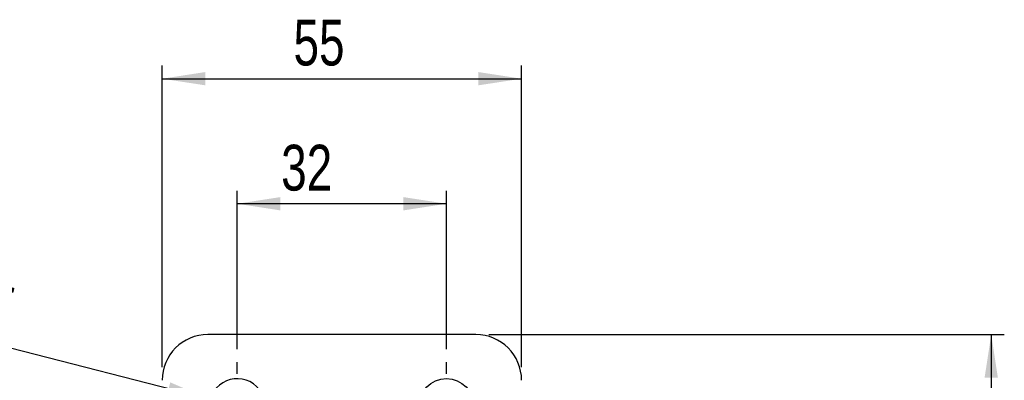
# Model space of a CAD drawing. Extents: x 65 to 753, y 47 to 611.
# Tile 13 of 22: x 298 to 448, y 145 to 201. Entities that reach past the tile are written whole.
import ezdxf

# ---------------------------------------------------------------- set-up
doc = ezdxf.new("R2010")
doc.units = 0
doc.header["$LTSCALE"] = 2
doc.layers.get('0').update_dxf_attribs({"linetype": 'CONTINUOUS'})
doc.styles.add('SLDTEXTSTYLE0', font='TXT', dxfattribs={"width": 0.75})
doc.dimstyles.new('SLDDIMSTYLE2', dxfattribs={"dimtxt": 7, "dimasz": 6.604, "dimexe": 0, "dimexo": 0.0625, "dimgap": 1.75, "dimtad": 1, "dimdec": 3, "dimrnd": 1e-09, "dimzin": 12, "dimtxsty": 'SLDTEXTSTYLE0', "dimsah": 1, "dimcen": 0.09, "dimazin": 3, "dimtfac": 1, "dimtdec": 3, "dimtofl": 0, "dimtmove": 0, "dimatfit": 3, "dimtolj": 1, "dimtzin": 12})
doc.dimstyles.new('SLDDIMSTYLE3', dxfattribs={"dimtxt": 7, "dimasz": 6.604, "dimexe": 0, "dimexo": 0.0625, "dimgap": 1.75, "dimtad": 1, "dimdec": 3, "dimrnd": 1e-09, "dimzin": 12, "dimtxsty": 'SLDTEXTSTYLE0', "dimblk1": 'NONE', "dimsah": 1, "dimcen": 0, "dimazin": 3, "dimtfac": 1, "dimtdec": 3, "dimtmove": 0, "dimatfit": 3, "dimtolj": 1, "dimtzin": 12})

# ---------------------------------------------------------------- blocks, each defined once
blk = doc.blocks.new('_D_3')
at = {"color": 179, "linetype": 'CONTINUOUS'}
for p, q in [((369.38, 152.45), (448.25, 152.45)), ((446.25, 152.45), (446.25, 85.45)), ((369.38, 85.45), (448.25, 85.45))]:
    blk.add_line(p, q, dxfattribs=at)
for points in [[(446.25, 152.45), (445.23, 145.85), (447.26, 145.85)], [(446.25, 85.45), (447.26, 92.05), (445.23, 92.05)]]:
    blk.add_solid(points, dxfattribs=at)
at = {"color": 179, "linetype": 'CONTINUOUS', "insert": (437.22, 112.56, -50.05), "char_height": 7, "attachment_point": 1, "rotation": 90, "style": 'SLDTEXTSTYLE0'}
blk.add_mtext('67', dxfattribs=at)
blk = doc.blocks.new('_D_4')
at = {"color": 179, "linetype": 'CONTINUOUS'}
for p, q in [((330.88, 150.2), (330.88, 174.45)), ((362.88, 150.2), (362.88, 174.45)), ((362.88, 172.45), (330.88, 172.45))]:
    blk.add_line(p, q, dxfattribs=at)
for points in [[(330.88, 172.45), (337.48, 171.43), (337.48, 173.47)], [(362.88, 172.45), (356.27, 173.47), (356.27, 171.43)]]:
    blk.add_solid(points, dxfattribs=at)
at = {"color": 179, "linetype": 'CONTINUOUS', "insert": (337.59, 181.47, -50.05), "char_height": 7, "attachment_point": 1, "style": 'SLDTEXTSTYLE0'}
blk.add_mtext('32', dxfattribs=at)
blk = doc.blocks.new('_D_8')
at = {"color": 179, "linetype": 'CONTINUOUS'}
for p, q in [((319.38, 147.45), (319.38, 193.57)), ((374.38, 147.45), (374.38, 193.57)), ((319.38, 191.57), (374.38, 191.57))]:
    blk.add_line(p, q, dxfattribs=at)
for points in [[(319.38, 191.57), (325.98, 190.56), (325.98, 192.59)], [(374.38, 191.57), (367.77, 192.59), (367.77, 190.56)]]:
    blk.add_solid(points, dxfattribs=at)
at = {"color": 179, "linetype": 'CONTINUOUS', "insert": (339.48, 200.6, -50.05), "char_height": 7, "attachment_point": 1, "style": 'SLDTEXTSTYLE0'}
blk.add_mtext('55', dxfattribs=at)
blk = doc.blocks.new('_D_9')
at = {"color": 179, "linetype": 'CONTINUOUS'}
for q in [(275.41, 155.66), (335, 140.4)]:
    blk.add_line((326.76, 142.51), q, dxfattribs=at)
blk.add_solid([(326.76, 142.51), (320.62, 145.13), (320.11, 143.16)], dxfattribs=at)
at = {"color": 179, "linetype": 'CONTINUOUS', "char_height": 7, "attachment_point": 1, "rotation": 345.6274, "style": 'SLDTEXTSTYLE0'}
for s, insert in [('%%c', (277.64, 164.36, -50.05)), ('8,5', (287.89, 161.84, -50.05))]:
    blk.add_mtext(s, dxfattribs=dict(at, insert=insert))
blk = doc.blocks.new('_NONE')
blk = doc.blocks.new('SW_CENTERMARKSYMBOL_4')
at = {"color": 0, "linetype": 'CONTINUOUS'}
for p, q in [((0, 5), (0, 6.75)), ((0, 0), (0, 2.5)), ((-5, 0), (-6.75, 0)), ((0, 0), (-2.5, 0)), ((0, 0), (0, -2.5)), ((0, 0), (2.5, 0)), ((5, 0), (6.75, 0)), ((0, -5), (0, -6.75))]:
    blk.add_line(p, q, dxfattribs=at)
blk = doc.blocks.new('SW_CENTERMARKSYMBOL_5')
at = {"color": 0, "linetype": 'CONTINUOUS'}
for p, q in [((0, 5), (0, 6.75)), ((0, 0), (0, 2.5)), ((-5, 0), (-6.75, 0)), ((0, 0), (-2.5, 0)), ((0, 0), (0, -2.5)), ((0, 0), (2.5, 0)), ((5, 0), (6.75, 0)), ((0, -5), (0, -6.75))]:
    blk.add_line(p, q, dxfattribs=at)

msp = doc.modelspace()

# ---------------------------------------------------------------- linework, layer by layer
at = {"color": 7, "linetype": 'CONTINUOUS'}
msp.add_line((367.378845, 152.450187), (326.378844, 152.450187), dxfattribs=at)
msp.add_circle((362.878844, 141.450186), 4.25, dxfattribs=at)
for centre, radius, start, end in [((326.378844, 145.450186), 7, 90, 180), ((367.378844, 145.450186), 7, 0, 90), ((330.878844, 141.450186), 4.25, 339.36486794, 180)]:
    msp.add_arc(centre, radius, start, end, dxfattribs=at)

# ---------------------------------------------------------------- block references
at = {"color": 179, "linetype": 'CONTINUOUS'}
for name, p in [('SW_CENTERMARKSYMBOL_5', (330.878844, 141.450186)), ('SW_CENTERMARKSYMBOL_4', (362.878844, 141.450186))]:
    msp.add_blockref(name, p, dxfattribs=at)

# ---------------------------------------------------------------- dimensions: what is measured, and where the dimension line sits
for base, p1, p2, picture, middle in [((374.378844, 191.572361), (319.378844, 145.450186), (374.378844, 145.450186), '_D_8', (347.495567, 191.572361)), ((330.878844, 172.450186), (362.878844, 148.200186), (330.878844, 148.200186), '_D_4', (345.60398, 172.450186))]:
    dim = msp.add_linear_dim(base=base, p1=p1, p2=p2, dimstyle='SLDDIMSTYLE2', dxfattribs=at)
    dim.commit()
    dim.dimension.update_dxf_attribs({"geometry": picture, "text_midpoint": middle, "dimtype": 160})
dim = msp.add_diameter_dim_2p(p1=(334.995827, 140.39522), p2=(326.761862, 142.505152), dimstyle='SLDDIMSTYLE3', dxfattribs=at)
dim.commit()
dim.dimension.update_dxf_attribs({"geometry": '_D_9', "text_midpoint": (289.194655, 152.131678), "dimtype": 163})
dim = msp.add_linear_dim(base=(446.246425, 85.450186), p1=(367.378844, 152.450186), p2=(367.378844, 85.450186), angle=90, dimstyle='SLDDIMSTYLE2', dxfattribs=at)
dim.commit()
dim.dimension.update_dxf_attribs({"geometry": '_D_3', "text_midpoint": (446.246425, 120.575702), "dimtype": 160})

doc.saveas('drawing.dxf')
